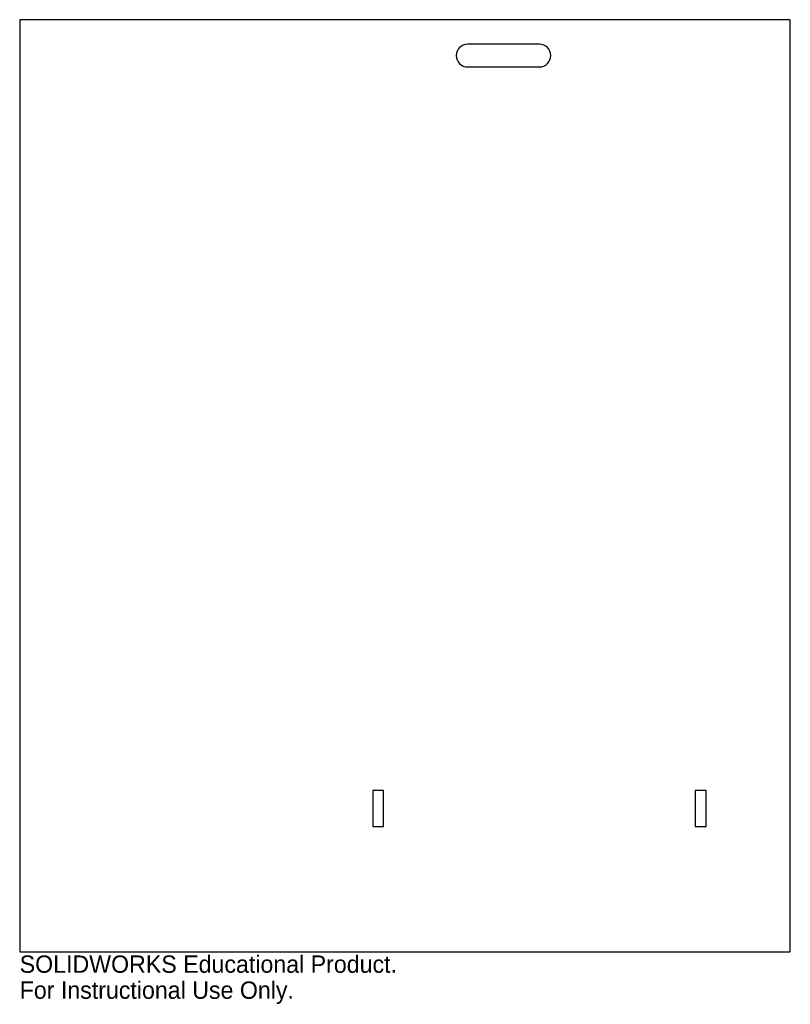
# Model space of a CAD drawing. Header units: millimetres. Extents: x -145 to 70, y -113 to 162.
import ezdxf

# ---------------------------------------------------------------- set-up
doc = ezdxf.new("R2010")
doc.units = ezdxf.units.MM
doc.styles.add('SLDTEXTSTYLE0', font='Arail.ttf')

msp = doc.modelspace()

# ---------------------------------------------------------------- linework, layer by layer
at = {"color": 7, "linetype": 'Continuous', "lineweight": 25}
for p, q in [((70, 161.92), (-145, 161.92)), ((-145, 161.92), (-145, -98.08)), ((70, -98.08), (70, 161.92)), ((0, 155.1), (-20, 155.1)), ((-20, 148.75), (0, 148.75)), ((-46.5, -53.08), (-46.5, -63.08)), ((-43.5, -53.08), (-46.5, -53.08)), ((-43.5, -63.08), (-43.5, -53.08)), ((43.5, -53.08), (43.5, -63.08)), ((46.5, -53.08), (43.5, -53.08)), ((46.5, -63.08), (46.5, -53.08)), ((-46.5, -63.08), (-43.5, -63.08)), ((43.5, -63.08), (46.5, -63.08)), ((-145, -98.08), (70, -98.08))]:
    msp.add_line(p, q, dxfattribs=at)
for centre, start, end in [((-20, 151.92), 90, 270), ((0, 151.92), 270, 90)]:
    msp.add_arc(centre, 3.18, start, end, dxfattribs=at)

# ---------------------------------------------------------------- texts
at = {"color": 7, "linetype": 'Continuous', "char_height": 4.8336, "attachment_point": 1, "style": 'SLDTEXTSTYLE0'}
for s, insert in [('SOLIDWORKS Educational Product.', (-145, -99.1)), ('For Instructional Use Only.', (-145, -106.35))]:
    msp.add_mtext(s, dxfattribs=dict(at, insert=insert))

doc.saveas('drawing.dxf')
